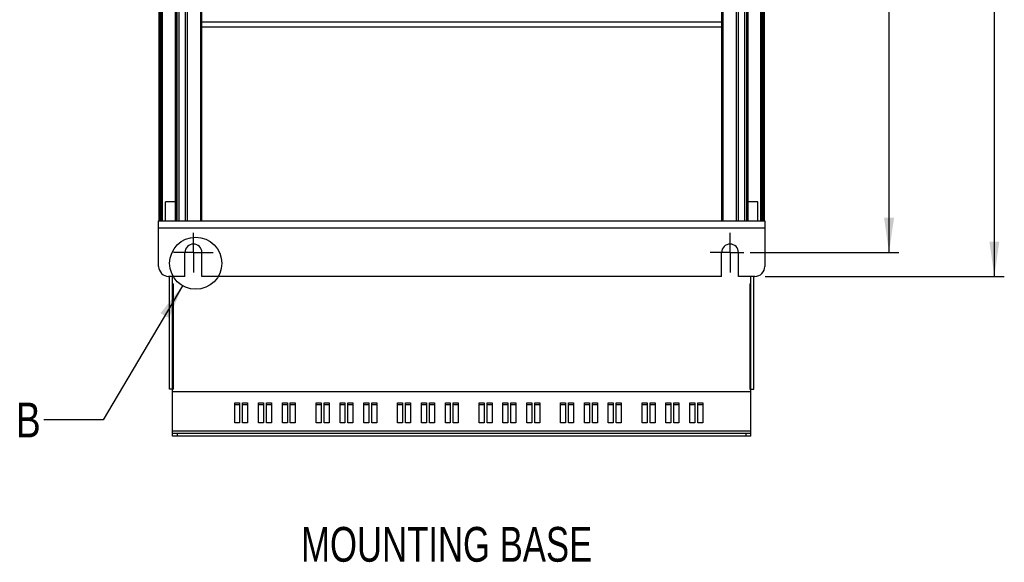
# Model space of a CAD drawing. Extents: x 0 to 594, y 0 to 420.
# Tile 66 of 131: x 332 to 431, y 139 to 194. Entities that reach past the tile are written whole.
import ezdxf

# ---------------------------------------------------------------- set-up
doc = ezdxf.new("R2010")
doc.units = 0
doc.header["$LTSCALE"] = 32.67
doc.linetypes.add('CENTER', pattern=[0.6, 0.375, -0.075, 0.075, -0.075])
doc.layers.get('0').update_dxf_attribs({"linetype": 'CONTINUOUS'})
doc.layers.add('DEFAULT_1', color=7, linetype='CENTER')
doc.styles.get("Standard").update_dxf_attribs({"font": 'txt', "width": 0.8})
doc.styles.add('TEXTSTYLE_1', font='txt', dxfattribs={"width": 0.8})
doc.dimstyles.get("Standard").update_dxf_attribs({"dimtxt": 2.5, "dimasz": 2.5, "dimexe": 1.25, "dimexo": 0.625, "dimtad": 1, "dimcen": 2.5, "dimazin": 3, "dimtfac": 1, "dimtmove": 0, "dimatfit": 3})

# ---------------------------------------------------------------- blocks, each defined once
blk = doc.blocks.new('_FILLED')
at = {"color": 0, "linetype": 'BYBLOCK'}
blk.add_solid([(0, 0), (-1, 0.143), (-1, -0.143)], dxfattribs=at)
blk = doc.blocks.new('*D9')
at = {"color": 2, "linetype": 'CONTINUOUS'}
for p, q in [((408.438, 277.857), (431.229, 277.857)), ((430.229, 277.857), (430.229, 222.857)), ((430.229, 167.858), (430.229, 222.857)), ((407.171, 167.858), (431.229, 167.858))]:
    blk.add_line(p, q, dxfattribs=at)
at = {"color": 2, "linetype": 'CONTINUOUS', "xscale": 3.5, "yscale": 3.5, "zscale": 3.5}
for p, rotation in [((430.229, 277.857), 90), ((430.229, 167.858), 270)]:
    blk.add_blockref('_FILLED', p, dxfattribs=dict(at, rotation=rotation))
at = {"color": 5, "linetype": 'CONTINUOUS', "width": 0.8}
blk.add_text('550', height=3.5, rotation=90, dxfattribs=at).set_placement((429.354, 219.943))
blk = doc.blocks.new('*D10')
at = {"color": 2, "linetype": 'CONTINUOUS'}
for p, q in [((406.034, 274.457), (420.632, 274.457)), ((419.632, 274.457), (419.632, 222.357)), ((419.632, 170.258), (419.632, 222.357)), ((405.664, 170.258), (420.632, 170.258))]:
    blk.add_line(p, q, dxfattribs=at)
at = {"color": 2, "linetype": 'CONTINUOUS', "xscale": 3.5, "yscale": 3.5, "zscale": 3.5}
for p, rotation in [((419.632, 274.457), 90), ((419.632, 170.258), 270)]:
    blk.add_blockref('_FILLED', p, dxfattribs=dict(at, rotation=rotation))
at = {"color": 5, "linetype": 'CONTINUOUS', "width": 0.8}
blk.add_text('521', height=3.5, rotation=90, dxfattribs=at).set_placement((418.757, 219.895))

msp = doc.modelspace()

# ---------------------------------------------------------------- linework, layer by layer
at = {"color": 7, "linetype": 'CONTINUOUS'}
for p, q in [((346.15, 269.432), (346.15, 173.483)), ((346.25, 269.432), (346.25, 173.483)), ((346.43, 173.483), (346.43, 269.432)), ((346.53, 173.483), (346.53, 269.486)), ((347.79, 269.457), (347.79, 173.458)), ((347.89, 269.432), (347.89, 173.458)), ((347.99, 173.458), (347.99, 269.432)), ((348.19, 173.458), (348.19, 269.457)), ((348.79, 269.457), (348.79, 173.458)), ((348.99, 269.432), (348.99, 173.458)), ((350.37, 173.458), (350.37, 269.432)), ((350.47, 173.458), (350.47, 269.457)), ((402.79, 173.458), (402.79, 269.457)), ((402.89, 269.432), (402.89, 173.458)), ((404.27, 173.458), (404.27, 269.432)), ((404.47, 173.458), (404.47, 269.457)), ((405.07, 269.457), (405.07, 173.458)), ((405.27, 269.432), (405.27, 173.458)), ((405.37, 173.458), (405.37, 269.432)), ((405.47, 173.458), (405.47, 269.457)), ((406.73, 173.483), (406.73, 269.486)), ((406.83, 269.432), (406.83, 173.483)), ((407.01, 173.483), (407.01, 269.432)), ((407.11, 173.483), (407.11, 269.432)), ((402.79, 193.457), (350.47, 193.457)), ((402.79, 192.957), (350.47, 192.957)), ((347.79, 175.358), (346.83, 175.358)), ((346.83, 173.458), (346.83, 175.358)), ((406.43, 175.358), (405.47, 175.358)), ((406.43, 173.458), (406.43, 175.358)), ((346.13, 173.458), (407.13, 173.458)), ((346.13, 168.858), (346.13, 173.458)), ((346.53, 173.483), (346.15, 173.483)), ((346.24, 173.483), (346.24, 173.458)), ((346.33, 173.458), (346.33, 173.483)), ((407.11, 173.483), (406.73, 173.483)), ((406.93, 173.458), (406.93, 173.483)), ((407.02, 173.458), (407.02, 173.483)), ((407.13, 173.458), (407.13, 168.858)), ((346.13, 172.758), (407.13, 172.758)), ((348.78, 167.858), (348.78, 170.258)), ((350.48, 167.858), (350.48, 170.258)), ((402.78, 167.858), (402.78, 170.258)), ((404.48, 167.858), (404.48, 170.258)), ((348.78, 167.858), (347.13, 167.858)), ((347.23, 156.512), (347.23, 167.858)), ((347.53, 151.754), (347.53, 167.858)), ((402.78, 167.858), (350.48, 167.858)), ((406.13, 167.858), (404.48, 167.858)), ((405.73, 151.754), (405.73, 167.858)), ((406.03, 156.512), (406.03, 167.858)), ((347.53, 167.112), (347.63, 167.112)), ((347.63, 156.512), (347.63, 167.112)), ((405.63, 167.112), (405.73, 167.112)), ((405.63, 167.112), (405.63, 156.512)), ((347.63, 156.512), (347.23, 156.512)), ((405.73, 156.238), (347.53, 156.238)), ((405.63, 156.512), (406.03, 156.512)), ((353.78, 155.108), (354.28, 155.108)), ((353.78, 153.116), (353.78, 155.108)), ((353.78, 154.958), (354.28, 154.958)), ((354.28, 155.108), (354.28, 153.116)), ((354.58, 155.108), (355.08, 155.108)), ((354.58, 153.116), (354.58, 155.108)), ((354.58, 154.958), (355.08, 154.958)), ((355.08, 155.108), (355.08, 153.116)), ((356.18, 155.108), (356.68, 155.108)), ((356.18, 153.116), (356.18, 155.108)), ((356.18, 154.958), (356.68, 154.958)), ((356.68, 155.108), (356.68, 153.116)), ((356.98, 155.108), (357.48, 155.108)), ((356.98, 153.116), (356.98, 155.108)), ((356.98, 154.958), (357.48, 154.958)), ((357.48, 155.108), (357.48, 153.116)), ((358.58, 155.108), (359.08, 155.108)), ((358.58, 153.116), (358.58, 155.108)), ((358.58, 154.958), (359.08, 154.958)), ((359.08, 155.108), (359.08, 153.116)), ((359.38, 155.108), (359.88, 155.108)), ((359.38, 153.116), (359.38, 155.108)), ((359.38, 154.958), (359.88, 154.958)), ((359.88, 155.108), (359.88, 153.116)), ((361.98, 155.108), (362.48, 155.108)), ((361.98, 153.116), (361.98, 155.108)), ((361.98, 154.958), (362.48, 154.958)), ((362.48, 155.108), (362.48, 153.116)), ((362.78, 155.108), (363.28, 155.108)), ((362.78, 153.116), (362.78, 155.108)), ((362.78, 154.958), (363.28, 154.958)), ((363.28, 155.108), (363.28, 153.116)), ((364.38, 155.108), (364.88, 155.108)), ((364.38, 153.116), (364.38, 155.108)), ((364.38, 154.958), (364.88, 154.958)), ((364.88, 155.108), (364.88, 153.116)), ((365.18, 155.108), (365.68, 155.108)), ((365.18, 153.116), (365.18, 155.108)), ((365.18, 154.958), (365.68, 154.958)), ((365.68, 155.108), (365.68, 153.116)), ((366.78, 155.108), (367.28, 155.108)), ((366.78, 153.116), (366.78, 155.108)), ((366.78, 154.958), (367.28, 154.958)), ((367.28, 155.108), (367.28, 153.116)), ((367.58, 155.108), (368.08, 155.108)), ((367.58, 153.116), (367.58, 155.108)), ((367.58, 154.958), (368.08, 154.958)), ((368.08, 155.108), (368.08, 153.116)), ((370.18, 155.108), (370.68, 155.108)), ((370.18, 153.116), (370.18, 155.108)), ((370.18, 154.958), (370.68, 154.958)), ((370.68, 155.108), (370.68, 153.116)), ((370.98, 155.108), (371.48, 155.108)), ((370.98, 153.116), (370.98, 155.108)), ((370.98, 154.958), (371.48, 154.958)), ((371.48, 155.108), (371.48, 153.116)), ((372.58, 155.108), (373.08, 155.108)), ((372.58, 153.116), (372.58, 155.108)), ((372.58, 154.958), (373.08, 154.958)), ((373.08, 155.108), (373.08, 153.116)), ((373.38, 155.108), (373.88, 155.108)), ((373.38, 153.116), (373.38, 155.108)), ((373.38, 154.958), (373.88, 154.958)), ((373.88, 155.108), (373.88, 153.116)), ((374.98, 155.108), (375.48, 155.108)), ((374.98, 153.116), (374.98, 155.108)), ((374.98, 154.958), (375.48, 154.958)), ((375.48, 155.108), (375.48, 153.116)), ((375.78, 155.108), (376.28, 155.108)), ((375.78, 153.116), (375.78, 155.108)), ((375.78, 154.958), (376.28, 154.958)), ((376.28, 155.108), (376.28, 153.116)), ((378.38, 155.108), (378.88, 155.108)), ((378.38, 153.116), (378.38, 155.108)), ((378.38, 154.958), (378.88, 154.958)), ((378.88, 155.108), (378.88, 153.116)), ((379.18, 155.108), (379.68, 155.108)), ((379.18, 153.116), (379.18, 155.108)), ((379.18, 154.958), (379.68, 154.958)), ((379.68, 155.108), (379.68, 153.116)), ((380.78, 155.108), (381.28, 155.108)), ((380.78, 153.116), (380.78, 155.108)), ((380.78, 154.958), (381.28, 154.958)), ((381.28, 155.108), (381.28, 153.116)), ((381.58, 155.108), (382.08, 155.108)), ((381.58, 153.116), (381.58, 155.108)), ((381.58, 154.958), (382.08, 154.958)), ((382.08, 155.108), (382.08, 153.116)), ((383.18, 155.108), (383.68, 155.108)), ((383.18, 153.116), (383.18, 155.108)), ((383.18, 154.958), (383.68, 154.958)), ((383.68, 155.108), (383.68, 153.116)), ((383.98, 155.108), (384.48, 155.108)), ((383.98, 153.116), (383.98, 155.108)), ((383.98, 154.958), (384.48, 154.958)), ((384.48, 155.108), (384.48, 153.116)), ((386.58, 155.108), (387.08, 155.108)), ((386.58, 153.116), (386.58, 155.108)), ((386.58, 154.958), (387.08, 154.958)), ((387.08, 155.108), (387.08, 153.116)), ((387.38, 155.108), (387.88, 155.108)), ((387.38, 153.116), (387.38, 155.108)), ((387.38, 154.958), (387.88, 154.958)), ((387.88, 155.108), (387.88, 153.116)), ((388.98, 155.108), (389.48, 155.108)), ((388.98, 153.116), (388.98, 155.108)), ((388.98, 154.958), (389.48, 154.958)), ((389.48, 155.108), (389.48, 153.116)), ((389.78, 155.108), (390.28, 155.108)), ((389.78, 153.116), (389.78, 155.108)), ((389.78, 154.958), (390.28, 154.958)), ((390.28, 155.108), (390.28, 153.116)), ((391.38, 155.108), (391.88, 155.108)), ((391.38, 153.116), (391.38, 155.108)), ((391.38, 154.958), (391.88, 154.958)), ((391.88, 155.108), (391.88, 153.116)), ((392.18, 155.108), (392.68, 155.108)), ((392.18, 153.116), (392.18, 155.108)), ((392.18, 154.958), (392.68, 154.958)), ((392.68, 155.108), (392.68, 153.116)), ((394.78, 155.108), (395.28, 155.108)), ((394.78, 153.116), (394.78, 155.108)), ((394.78, 154.958), (395.28, 154.958)), ((395.28, 155.108), (395.28, 153.116)), ((395.58, 155.108), (396.08, 155.108)), ((395.58, 153.116), (395.58, 155.108)), ((395.58, 154.958), (396.08, 154.958)), ((396.08, 155.108), (396.08, 153.116)), ((397.18, 155.108), (397.68, 155.108)), ((397.18, 153.116), (397.18, 155.108)), ((397.18, 154.958), (397.68, 154.958)), ((397.68, 155.108), (397.68, 153.116)), ((397.98, 155.108), (398.48, 155.108)), ((397.98, 153.116), (397.98, 155.108)), ((397.98, 154.958), (398.48, 154.958)), ((398.48, 155.108), (398.48, 153.116)), ((399.58, 155.108), (400.08, 155.108)), ((399.58, 153.116), (399.58, 155.108)), ((399.58, 154.958), (400.08, 154.958)), ((400.08, 155.108), (400.08, 153.116)), ((400.38, 155.108), (400.88, 155.108)), ((400.38, 153.116), (400.38, 155.108)), ((400.38, 154.958), (400.88, 154.958)), ((400.88, 155.108), (400.88, 153.116)), ((354.28, 153.116), (353.78, 153.116)), ((355.08, 153.116), (354.58, 153.116)), ((356.68, 153.116), (356.18, 153.116)), ((357.48, 153.116), (356.98, 153.116)), ((359.08, 153.116), (358.58, 153.116)), ((359.88, 153.116), (359.38, 153.116)), ((362.48, 153.116), (361.98, 153.116)), ((363.28, 153.116), (362.78, 153.116)), ((364.88, 153.116), (364.38, 153.116)), ((365.68, 153.116), (365.18, 153.116)), ((367.28, 153.116), (366.78, 153.116)), ((368.08, 153.116), (367.58, 153.116)), ((370.68, 153.116), (370.18, 153.116)), ((371.48, 153.116), (370.98, 153.116)), ((373.08, 153.116), (372.58, 153.116)), ((373.88, 153.116), (373.38, 153.116)), ((375.48, 153.116), (374.98, 153.116)), ((376.28, 153.116), (375.78, 153.116)), ((378.88, 153.116), (378.38, 153.116)), ((379.68, 153.116), (379.18, 153.116)), ((381.28, 153.116), (380.78, 153.116)), ((382.08, 153.116), (381.58, 153.116)), ((383.68, 153.116), (383.18, 153.116)), ((384.48, 153.116), (383.98, 153.116)), ((387.08, 153.116), (386.58, 153.116)), ((387.88, 153.116), (387.38, 153.116)), ((389.48, 153.116), (388.98, 153.116)), ((390.28, 153.116), (389.78, 153.116)), ((391.88, 153.116), (391.38, 153.116)), ((392.68, 153.116), (392.18, 153.116)), ((395.28, 153.116), (394.78, 153.116)), ((396.08, 153.116), (395.58, 153.116)), ((397.68, 153.116), (397.18, 153.116)), ((398.48, 153.116), (397.98, 153.116)), ((400.08, 153.116), (399.58, 153.116)), ((400.88, 153.116), (400.38, 153.116)), ((405.73, 152.254), (347.53, 152.254)), ((347.53, 152.054), (405.73, 152.054)), ((405.73, 151.754), (347.53, 151.754)), ((348.03, 151.754), (348.03, 152.054)), ((405.23, 152.054), (405.23, 151.754))]:
    msp.add_line(p, q, dxfattribs=at)
at = {"color": 2, "linetype": 'CONTINUOUS'}
for p, q in [((348.528, 166.918), (340.561, 153.396)), ((340.561, 153.396), (334.561, 153.396))]:
    msp.add_line(p, q, dxfattribs=at)
msp.add_circle((349.86, 169.178), 2.624, dxfattribs=at)
at = {"color": 7, "linetype": 'CONTINUOUS'}
for centre, radius, start, end in [((349.63, 170.258), 0.85, 0, 180), ((403.63, 170.258), 0.85, 0, 180), ((347.13, 168.858), 1, 180, 270), ((406.13, 168.858), 1, 270, 360)]:
    msp.add_arc(centre, radius, start, end, dxfattribs=at)
at = {"color": 2, "linetype": 'CONTINUOUS'}
msp.add_solid([(347.182, 163.648), (348.528, 166.918), (346.321, 164.156)], dxfattribs=at)
at = {"layer": 'DEFAULT_1', "color": 7, "linetype": 'CENTER'}
for p, q in [((349.63, 170.258), (349.63, 172.258)), ((403.63, 170.258), (403.63, 172.258)), ((349.63, 170.258), (347.63, 170.258)), ((349.63, 170.258), (351.63, 170.258)), ((349.63, 170.258), (349.63, 168.258)), ((403.63, 170.258), (401.63, 170.258)), ((403.63, 170.258), (405.018, 170.258)), ((403.63, 170.258), (403.63, 168.258))]:
    msp.add_line(p, q, dxfattribs=at)

# ---------------------------------------------------------------- texts
at = {"color": 5, "linetype": 'CONTINUOUS', "width": 0.8}
msp.add_text('B', height=3.5, dxfattribs=at).set_placement((331.761, 151.646))
at = {"color": 5, "linetype": 'CONTINUOUS', "style": 'TEXTSTYLE_1', "width": 0.746154}
msp.add_text('MOUNTING BASE', height=3.5, dxfattribs=at).set_placement((360.465, 139.125))

# ---------------------------------------------------------------- dimensions: what is measured, and where the dimension line sits
at = {"color": 2, "linetype": 'CONTINUOUS'}
for base, p1, p2, picture, middle in [((430.229, 167.858), (408.438, 277.857), (407.171, 167.858), '*D9', (427.604, 224.143)), ((419.632, 170.258), (406.034, 274.457), (405.664, 170.258), '*D10', (417.007, 224.095))]:
    dim = msp.add_linear_dim(base=base, p1=p1, p2=p2, angle=270, dimstyle='Standard', dxfattribs=at)
    dim.commit()
    dim.dimension.update_dxf_attribs({"geometry": picture, "text_midpoint": middle, "dimtype": 128})

doc.saveas('drawing.dxf')
